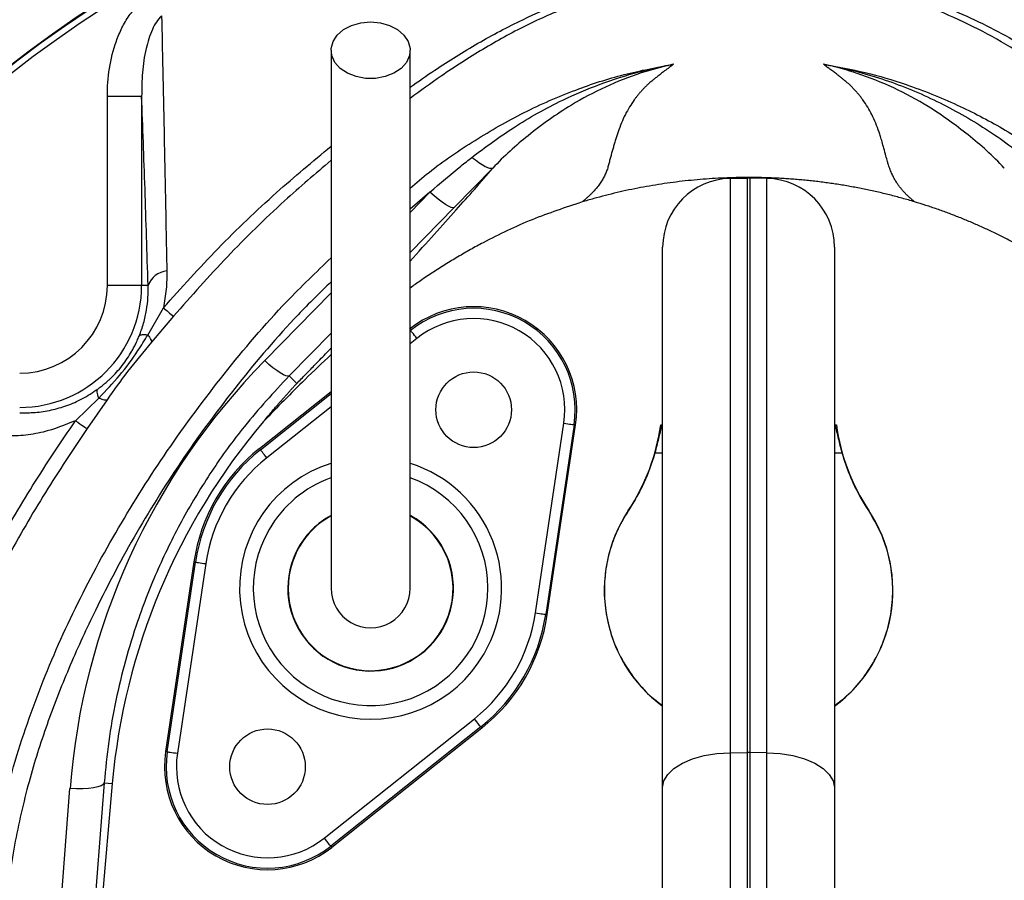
# Model space of a CAD drawing. Header units: millimetres. Extents: x 3040 to 6800, y 3022 to 6782.
# Tile 5 of 9: x 4389 to 5106, y 5000 to 5626. Entities that reach past the tile are written whole.
import ezdxf

# ---------------------------------------------------------------- set-up
doc = ezdxf.new("R2010")
doc.units = ezdxf.units.MM
doc.header["$LTSCALE"] = 5

msp = doc.modelspace()

# ---------------------------------------------------------------- linework, layer by layer
at = {"color": 7, "linetype": 'Continuous', "lineweight": 25}
for p, q in [((4478.1, 5570.25), (4453.13, 5570.25)), ((4453.13, 5432.8), (4453.13, 5570.25)), ((4478.1, 5570.25), (4478.1, 5432.8)), ((4733.59, 5518.17), (4705.58, 5489.58)), ((4906.31, 5510.74), (4918.81, 5510.96)), ((4906.31, 5510.74), (4906.31, 5092.8)), ((4918.81, 5092.91), (4918.81, 5510.96)), ((4920.56, 5510.96), (4920.56, 5092.91)), ((4933.06, 5510.74), (4920.56, 5510.96)), ((4933.06, 5092.8), (4933.06, 5510.74)), ((4857.19, 5067.39), (4857.19, 5460.75)), ((4982.19, 5460.75), (4982.19, 5067.39)), ((4478.1, 5432.8), (4453.13, 5432.8)), ((4482.75, 5432.8), (4478.1, 5432.8)), ((4482.56, 5396.77), (4493.88, 5416.6)), ((4501.21, 5410.47), (4485.17, 5391.64)), ((4585.34, 5366.97), (4590.89, 5361.45)), ((4563.78, 5314.23), (4615.94, 5355.7)), ((4429.89, 5334.41), (4447, 5350.93)), ((4452.9, 5349.7), (4438.36, 5328.68)), ((4764.68, 5194.56), (4785.28, 5332.59)), ((4792.7, 5331.48), (4772.09, 5193.46)), ((4773.26, 5193.28), (4793.86, 5331.31)), ((4792.7, 5331.48), (4793.86, 5331.31)), ((4564.51, 5313.3), (4563.78, 5314.23)), ((4516.11, 5231.67), (4495.51, 5093.64)), ((4496.67, 5093.47), (4517.28, 5231.49)), ((4524.69, 5230.39), (4504.09, 5092.36)), ((4517.28, 5231.49), (4516.11, 5231.67)), ((4772.09, 5193.46), (4773.26, 5193.28)), ((4610.96, 5030.66), (4720.19, 5117.51)), ((4724.86, 5111.65), (4615.63, 5024.79)), ((4725.59, 5110.72), (4616.36, 5023.87)), ((4724.86, 5111.65), (4725.59, 5110.72)), ((4496.67, 5093.47), (4495.51, 5093.64)), ((4906.31, 5092.8), (4918.81, 5092.91)), ((4906.31, 5092.8), (4906.31, 4646.36)), ((4918.81, 4646.21), (4918.81, 5092.91)), ((4920.56, 5092.91), (4920.56, 4646.21)), ((4933.06, 5092.8), (4920.56, 5092.91)), ((4933.06, 4646.36), (4933.06, 5092.8)), ((4401.83, 4757.6), (4425.96, 5066.61)), ((4450.85, 5070.9), (4426.72, 4761.9)), ((4456.76, 5070.38), (4427.95, 4741.1)), ((4450.85, 5070.9), (4456.76, 5070.38)), ((4857.19, 4680.5), (4857.19, 5067.39)), ((4982.19, 5067.39), (4982.19, 4680.5)), ((4615.63, 5024.79), (4616.36, 5023.87))]:
    msp.add_line(p, q, dxfattribs=at)
at = {"color": 8, "linetype": 'Continuous', "lineweight": 25}
for p, q in [((4687.85, 5500.72), (4673.44, 5488.26)), ((4673.44, 5486.02), (4687.85, 5500.72)), ((4705.58, 5489.58), (4673.44, 5456.81)), ((4567.62, 5378.11), (4615.94, 5427.39)), ((4615.94, 5398.17), (4585.34, 5366.97)), ((4678.41, 5394.29), (4673.44, 5390.33)), ((4564.51, 5313.3), (4615.94, 5354.19)), ((4615.94, 5344.61), (4569.18, 5307.43)), ((4851.52, 5310.97), (4857.19, 5310.97)), ((4982.19, 5310.97), (4987.85, 5310.97))]:
    msp.add_line(p, q, dxfattribs=at)
at = {"color": 7, "linetype": 'Continuous', "lineweight": 25, "flags": 128}
for points in [[(4644.69, 5624.66), (4651.83, 5624.01), (4658.54, 5622.11), (4664.37, 5619.06), (4668.96, 5615.08), (4672.03, 5610.39), (4673.38, 5605.31), (4672.93, 5600.15), (4670.7, 5595.23), (4666.84, 5590.86), (4661.58, 5587.31), (4655.27, 5584.82), (4648.29, 5583.53), (4641.08, 5583.53), (4634.1, 5584.82), (4627.79, 5587.31), (4622.53, 5590.86), (4618.67, 5595.23), (4616.44, 5600.15), (4615.99, 5605.31), (4617.34, 5610.39), (4620.41, 5615.08), (4625, 5619.06), (4630.83, 5622.11), (4637.54, 5624.01), (4644.69, 5624.66)], [(4705.58, 5489.58), (4704.66, 5489.37), (4703.27, 5489.67), (4701.44, 5490.47), (4699.22, 5491.75), (4696.67, 5493.47), (4693.88, 5495.58), (4690.91, 5498.02), (4687.85, 5500.72)], [(4678.41, 5394.29), (4677.51, 5395.42), (4676.64, 5396.51), (4675.84, 5397.52), (4675.14, 5398.4), (4674.56, 5399.13), (4674.12, 5399.68), (4673.85, 5400.03), (4673.74, 5400.16)], [(4585.34, 5366.97), (4584.42, 5366.76), (4583.03, 5367.06), (4581.2, 5367.86), (4578.98, 5369.14), (4576.43, 5370.86), (4573.64, 5372.97), (4570.67, 5375.41), (4567.62, 5378.11)], [(4429.89, 5334.41), (4431.58, 5333.26), (4433.12, 5332.21), (4434.49, 5331.28), (4435.68, 5330.47), (4436.67, 5329.8), (4437.45, 5329.28), (4438.01, 5328.9), (4438.36, 5328.68)], [(4785.28, 5332.59), (4786.71, 5332.37), (4788.09, 5332.17), (4789.36, 5331.98), (4790.48, 5331.81), (4791.4, 5331.67), (4792.09, 5331.57), (4792.53, 5331.5), (4792.7, 5331.48)], [(4569.18, 5307.43), (4568.28, 5308.57), (4567.41, 5309.66), (4566.61, 5310.66), (4565.91, 5311.55), (4565.33, 5312.28), (4564.89, 5312.83), (4564.61, 5313.17), (4564.51, 5313.3)], [(4517.28, 5231.49), (4517.44, 5231.47), (4517.88, 5231.4), (4518.57, 5231.3), (4519.49, 5231.16), (4520.61, 5230.99), (4521.89, 5230.8), (4523.26, 5230.6), (4524.69, 5230.39)], [(4764.68, 5194.56), (4766.11, 5194.35), (4767.49, 5194.14), (4768.76, 5193.95), (4769.88, 5193.79), (4770.8, 5193.65), (4771.49, 5193.55), (4771.93, 5193.48), (4772.09, 5193.46)], [(4724.86, 5111.65), (4724.76, 5111.78), (4724.48, 5112.12), (4724.04, 5112.67), (4723.46, 5113.4), (4722.76, 5114.29), (4721.96, 5115.29), (4721.09, 5116.38), (4720.19, 5117.51)], [(4496.67, 5093.47), (4496.84, 5093.44), (4497.28, 5093.38), (4497.97, 5093.28), (4498.89, 5093.14), (4500.01, 5092.97), (4501.28, 5092.78), (4502.66, 5092.58), (4504.09, 5092.36)], [(4857.19, 5067.39), (4858.12, 5072.3), (4860.91, 5077.01), (4865.43, 5081.37), (4871.52, 5085.2), (4878.95, 5088.36), (4887.45, 5090.74), (4896.68, 5092.24), (4906.31, 5092.8)], [(4933.06, 5092.8), (4942.69, 5092.24), (4951.92, 5090.74), (4960.42, 5088.36), (4967.85, 5085.2), (4973.94, 5081.37), (4978.46, 5077.01), (4981.25, 5072.3), (4982.19, 5067.39)], [(4450.85, 5070.9), (4450.14, 5069.74), (4448.57, 5068.7), (4446.19, 5067.82), (4443.09, 5067.13), (4439.37, 5066.65), (4435.18, 5066.39), (4430.65, 5066.38), (4425.96, 5066.61)], [(4615.63, 5024.79), (4615.53, 5024.92), (4615.25, 5025.27), (4614.81, 5025.82), (4614.23, 5026.55), (4613.53, 5027.43), (4612.73, 5028.44), (4611.86, 5029.53), (4610.96, 5030.66)]]:
    msp.add_lwpolyline(points, dxfattribs=at)
at = {"color": 7, "linetype": 'Continuous', "lineweight": 25}
for centre, radius in [((4919.69, 4902.47), 1880), ((4919.69, 4902.47), 1500), ((4919.69, 4902.47), 1464.89), ((4919.69, 4902.47), 1458.15), ((4919.69, 4902.47), 1434.75), ((4919.69, 4902.47), 1425), ((4919.69, 4902.47), 1392.32), ((4919.69, 4902.47), 1363.45), ((4919.69, 4902.47), 1137.5), ((4919.69, 4902.47), 875), ((4919.69, 4902.47), 870), ((4719.69, 5342.38), 27.5), ((4569.69, 5082.57), 27.5)]:
    msp.add_circle(centre, radius, dxfattribs=at)
for centre, radius, start, end in [((4919.69, 4902.47), 1125, 287.92973, 252.07027), ((4919.69, 4902.47), 1025, 328.41497, 80.16964), ((4919.69, 4902.47), 1025, 110.59874, 245.09435), ((4919.69, 4902.47), 1020, 115.78925, 139.16801), ((4919.69, 4902.47), 874.35, 92.56007, 87.43993), ((4907.19, 5460.75), 50, 91, 180), ((4919.69, 5460.97), 50, 89, 91), ((4932.19, 5460.75), 50, 0, 89), ((4498.02, 5427.22), 16.26, 95.73856, 159.92402), ((4389.35, 5432.8), 88.74, 270, 0), ((4389.35, 5432.8), 63.78, 270, 0), ((4741.95, 5705.9), 381.09, 229.38701, 230.82399), ((4719.69, 5342.38), 75, 351.51019, 128.48981), ((4719.69, 5342.38), 73.82, 351.51019, 128.48981), ((4719.69, 5342.38), 66.32, 351.51019, 128.48981), ((4924.97, 5029.42), 470, 139.643, 175), ((4707.19, 5351.93), 150, 326.44269, 352.1475), ((4860.25, 5357.87), 26.8, 260.3951, 262.36462), ((4979.12, 5357.87), 26.8, 277.63538, 279.6049), ((5132.19, 5351.93), 150, 187.8525, 213.55731), ((4644.69, 5212.47), 130, 128.48981, 171.51019), ((4644.69, 5212.47), 128.82, 128.48981, 171.51019), ((4644.69, 5212.47), 121.32, 128.48981, 171.51019), ((4919.69, 5210.97), 105, 146.44269, 233.47039), ((4832.29, 5269.07), 0.115, 209.27891, 238.7834), ((4919.69, 5210.97), 105, 306.52961, 33.55731), ((5007.08, 5269.07), 0.115, 301.2166, 330.72109), ((4644.69, 5212.47), 60.28, 150, 61.0675), ((4644.69, 5212.47), 60.27, 150, 61.06137), ((4644.69, 5212.47), 60, 180, 61.01296), ((4644.69, 5212.47), 60, 119.02227, 180), ((4644.69, 5212.47), 60.28, 118.94814, 150), ((4644.69, 5212.47), 60.27, 118.95431, 150), ((4644.69, 5212.47), 28.75, 180, 0.08699), ((4644.69, 5212.47), 121.32, 308.48981, 351.51019), ((4644.69, 5212.47), 128.82, 308.48981, 351.51019), ((4644.69, 5212.47), 130, 308.48981, 351.51019), ((4569.69, 5082.57), 75, 171.51019, 308.48981), ((4569.69, 5082.57), 73.82, 171.51019, 308.48981), ((4569.69, 5082.57), 66.32, 171.51019, 308.48981), ((4919.69, 4994.64), 98.27, 89.49123, 90.50877)]:
    msp.add_arc(centre, radius, start, end, dxfattribs=at)
at = {"color": 8, "linetype": 'Continuous', "lineweight": 25}
for radius, start, end in [(95.36, 107.67589, 330), (95.36, 330, 72.29755), (85.37, 150, 70.27941), (85.37, 109.89311, 150)]:
    msp.add_arc((4644.69, 5212.47), radius, start, end, dxfattribs=at)
at = {"color": 7, "linetype": 'Continuous', "lineweight": 25}
msp.add_ellipse((4924.97, 5027.63), major_axis=(0, 500.55), ratio=0.999956, start_param=0.795131, end_param=1.492855, dxfattribs=at)
at = {"color": 8, "linetype": 'Continuous', "lineweight": 25}
for points, knots in [([(4673.44, 5577.14), (4679.41, 5581.32), (4695.46, 5592.57), (4722.56, 5609.43), (4753.97, 5626.1), (4785.5, 5639.68), (4806.48, 5646.27), (4817.01, 5649.57)], [0, 0, 0, 0, 0.135448, 0.363878, 0.591887, 0.795283, 1, 1, 1, 1]), ([(4821.97, 5646.77), (4811.05, 5643.31), (4789.1, 5636.38), (4757.11, 5622.14), (4726.02, 5605.01), (4698.14, 5586.94), (4680.94, 5574.46), (4673.44, 5569.02)], [0, 0, 0, 0, 0.203793, 0.409242, 0.621921, 0.835006, 1, 1, 1, 1]), ([(4673.44, 5503.66), (4677.97, 5507.54), (4692.82, 5520.23), (4720.45, 5538.9), (4756.01, 5559.28), (4792.39, 5575.18), (4828.87, 5587.05), (4853.09, 5591.58), (4865.2, 5593.85)], [0, 0, 0, 0, 0.084135, 0.275211, 0.466667, 0.657541, 0.828781, 1, 1, 1, 1]), ([(4974.35, 5593.82), (4984.46, 5591.98), (5004.77, 5588.28), (5037.4, 5578.56), (5070.96, 5565.16), (5104.85, 5547.5), (5137.37, 5526.67), (5169.17, 5502.44), (5200.31, 5475.42), (5235.49, 5442.01), (5273.97, 5401.62), (5314.99, 5351.89), (5353.05, 5298.23), (5387.84, 5240.25), (5418.59, 5179.64), (5442.37, 5122.14), (5459.07, 5068.74), (5469.96, 5019.73), (5476.63, 4969.54), (5478.82, 4918.95), (5476.45, 4868.82), (5469.71, 4819.01), (5458.47, 4769.45), (5443.75, 4723.82), (5426.56, 4682.28), (5407.7, 4644.73), (5385.66, 4608), (5360.71, 4572.63), (5331.61, 4538.25), (5310.76, 4515.65), (5298.5, 4505.18), (5298.44, 4505.13)], [0, 0, 0, 0, 0.022148, 0.044472, 0.073363, 0.10017, 0.127202, 0.157194, 0.187229, 0.217255, 0.263349, 0.309443, 0.358779, 0.408117, 0.458578, 0.50902, 0.545827, 0.582632, 0.620478, 0.658324, 0.695181, 0.732039, 0.770009, 0.807978, 0.838306, 0.869568, 0.900829, 0.932805, 0.964781, 0.999807, 1, 1, 1, 1]), ([(4493.88, 5416.6), (4506.98, 5431.13), (4533.24, 5460.24), (4574.13, 5499.42), (4602.58, 5523.09), (4615.94, 5534.21)], [0, 0, 0, 0, 0.345811, 0.692913, 1, 1, 1, 1]), ([(4615.94, 5523.92), (4604.54, 5514.18), (4578.41, 5491.84), (4539.92, 5454.1), (4514.13, 5425.03), (4501.21, 5410.47)], [0, 0, 0, 0, 0.278348, 0.638545, 1, 1, 1, 1]), ([(4673.44, 5450.52), (4679.38, 5457.09), (4691.05, 5469.99), (4706.65, 5487.41), (4721.24, 5503.86), (4729.27, 5513.17), (4733.59, 5518.17)], [0, 0, 0, 0, 0.261394, 0.513158, 0.738186, 1, 1, 1, 1]), ([(4540.94, 4505.73), (4534.31, 4511.85), (4512.78, 4531.73), (4480.71, 4569.57), (4445.98, 4619.16), (4418.96, 4668.47), (4398.49, 4716.09), (4383.37, 4761.24), (4372, 4807.41), (4364.36, 4855.01), (4360.87, 4903.82), (4361.69, 4953.53), (4366.76, 5003.02), (4374.45, 5043.44), (4386.03, 5088.41), (4402.52, 5137.73), (4429.09, 5198.33), (4460.57, 5256.7), (4496.66, 5313.65), (4537.48, 5368.72), (4577.29, 5415.79), (4605.03, 5442.47), (4615.94, 5452.95)], [0, 0, 0, 0, 0.025011, 0.081244, 0.137644, 0.193891, 0.238386, 0.283026, 0.327668, 0.372165, 0.418757, 0.465515, 0.51228, 0.55888, 0.581327, 0.643002, 0.704894, 0.766866, 0.82865, 0.89325, 0.958051, 1, 1, 1, 1]), ([(4615.94, 5435.54), (4607.85, 5427.62), (4583.83, 5404.1), (4547.8, 5361.44), (4508.47, 5308.54), (4473.87, 5253.39), (4446.94, 5202.62), (4425.82, 5156.67), (4409.69, 5116.05), (4398.43, 5080.91), (4388.97, 5043.88), (4381.51, 5004.96), (4376.49, 4957.03), (4375.68, 4908.4), (4379.39, 4858.5), (4387.5, 4807.93), (4397.04, 4774.42), (4401.83, 4757.6)], [0, 0, 0, 0, 0.0448379, 0.133262, 0.2216848, 0.3074132, 0.3931453, 0.4516286, 0.5101405, 0.5685741, 0.5998773, 0.6639674, 0.7280548, 0.7939915, 0.8599283, 0.9296765, 1, 1, 1, 1]), ([(4590.89, 5361.45), (4592, 5362.58), (4594.27, 5364.88), (4597.67, 5368.35), (4601.14, 5371.91), (4606.29, 5377.22), (4611.16, 5382.26), (4614.92, 5386.19), (4615.84, 5387.17), (4615.94, 5387.27)], [0, 0, 0, 0, 0.124628, 0.253713, 0.387861, 0.52761, 0.864011, 0.986355, 1, 1, 1, 1])]:
    msp.add_open_spline(points, degree=3, knots=knots, dxfattribs=at)
at = {"color": 7, "linetype": 'Continuous', "lineweight": 25}
for points, knots in [([(5338.16, 5410.47), (5322.86, 5427.64), (5292.25, 5461.96), (5241.62, 5509.57), (5187.62, 5553.95), (5141.13, 5587.29), (5103.8, 5610.58), (5076.23, 5624.91), (5047.48, 5637.34), (5027.42, 5643.62), (5017.4, 5646.77)], [0, 0, 0, 0, 0.171013, 0.342029, 0.516456, 0.690886, 0.767298, 0.843692, 0.921851, 1, 1, 1, 1]), ([(5022.36, 5649.57), (5038.65, 5644.9), (5054.46, 5639.21), (5085.27, 5626.01), (5100.25, 5618.5), (5118.49, 5608.02), (5122.11, 5605.87), (5129.3, 5601.46), (5132.87, 5599.19), (5143.55, 5592.37), (5150.6, 5587.73), (5171.52, 5573.57), (5185.19, 5563.8), (5225.33, 5533.5), (5250.96, 5511.98), (5299.95, 5466.29), (5323.3, 5442.13), (5345.49, 5416.6)], [0, 0, 0, 0, 0.125, 0.125, 0.25, 0.25, 0.28125, 0.28125, 0.3125, 0.3125, 0.375, 0.375, 0.5, 0.5, 0.75, 0.75, 1, 1, 1, 1]), ([(4453.13, 5570.25), (4453.13, 5577.19), (4453.64, 5584.04), (4455.75, 5597.54), (4457.36, 5604.2), (4460.29, 5612.36), (4460.92, 5613.99), (4462.28, 5617.19), (4463.01, 5618.76), (4465.34, 5623.41), (4467.08, 5626.4), (4470.08, 5630.67), (4471.14, 5632.07), (4473.37, 5634.73), (4474.53, 5636), (4478.22, 5639.61), (4480.91, 5641.77), (4483.93, 5643.58)], [0, 0, 0, 0, 0.25, 0.25, 0.5, 0.5, 0.5625, 0.5625, 0.625, 0.625, 0.75, 0.75, 0.8125, 0.8125, 0.875, 0.875, 1, 1, 1, 1]), ([(4492.6, 5629.1), (4491.28, 5627.63), (4488.59, 5624.61), (4484.5, 5616.63), (4480.73, 5604.39), (4478.3, 5587.89), (4478.16, 5576.15), (4478.1, 5570.25)], [0, 0, 0, 0, 0.094029, 0.192074, 0.429679, 0.712757, 1, 1, 1, 1]), ([(4492.6, 5629.1), (4492.65, 5626.86), (4493.12, 5605.9), (4493.99, 5565.24), (4495.21, 5505.67), (4496, 5464.16), (4496.4, 5443.4)], [0, 0, 0, 0, 0.038314, 0.358677, 0.679293, 1, 1, 1, 1]), ([(4615.94, 5604.02), (4615.94, 5590.91), (4615.94, 5566.42), (4615.94, 5532.47), (4615.94, 5503.95), (4615.94, 5480.69), (4615.94, 5461.26), (4615.94, 5443.86), (4615.94, 5416.68), (4615.94, 5380.3), (4615.94, 5347.79), (4615.94, 5327.26), (4615.94, 5316.97), (4615.94, 5307.65), (4615.94, 5299.3), (4615.94, 5291.87), (4615.94, 5284.9), (4615.94, 5277.6), (4615.94, 5268.9), (4615.94, 5258.97), (4615.94, 5248.61), (4615.94, 5238.85), (4615.94, 5230.25), (4615.94, 5223.09), (4615.94, 5217.3), (4615.94, 5214.13), (4615.94, 5212.47)], [0, 0, 0, 0, 0.062475, 0.116763, 0.162869, 0.200798, 0.230969, 0.259524, 0.288504, 0.370176, 0.452627, 0.476037, 0.49843, 0.519487, 0.539198, 0.557563, 0.574582, 0.593456, 0.617571, 0.651546, 0.69241, 0.74023, 0.795001, 0.856556, 0.924862, 1, 1, 1, 1]), ([(4673.44, 5212.47), (4673.44, 5213.85), (4673.44, 5216.47), (4673.44, 5220.94), (4673.44, 5226.12), (4673.44, 5232.05), (4673.44, 5238.58), (4673.44, 5245.44), (4673.44, 5252.24), (4673.44, 5259.53), (4673.44, 5267.96), (4673.44, 5278.69), (4673.44, 5291.5), (4673.44, 5306.47), (4673.44, 5325.46), (4673.44, 5348.5), (4673.44, 5375.24), (4673.44, 5402.2), (4673.44, 5425.79), (4673.44, 5447.47), (4673.44, 5469.12), (4673.44, 5495.69), (4673.44, 5527.28), (4673.44, 5563.95), (4673.44, 5590.13), (4673.44, 5604.02)], [0, 0, 0, 0, 0.0621332, 0.1188519, 0.17019, 0.2161872, 0.2567756, 0.2918812, 0.3215013, 0.3456587, 0.3758528, 0.40732, 0.441502, 0.4783252, 0.5159215, 0.5685047, 0.6205207, 0.6694512, 0.7151851, 0.7439612, 0.7802205, 0.8239476, 0.875147, 0.9338291, 1, 1, 1, 1]), ([(4718.27, 5526.05), (4728.23, 5533.47), (4749.17, 5549.09), (4780.74, 5566.58), (4811.59, 5579.77), (4837.75, 5588.09), (4855.37, 5592.06), (4863.55, 5593.56), (4864.37, 5593.7), (4864.75, 5593.77), (4864.93, 5593.8), (4864.99, 5593.81), (4865.01, 5593.82), (4865.02, 5593.82), (4865.02, 5593.82), (4865.02, 5593.82)], [0, 0, 0, 0, 0.228696, 0.481129, 0.662, 0.844462, 0.983698, 0.992359, 0.996686, 0.998844, 0.999495, 0.999902, 0.999958, 0.999993, 1, 1, 1, 1]), ([(4865.03, 5593.82), (4865.03, 5593.82), (4865.03, 5593.82), (4865.03, 5593.82), (4865.02, 5593.82), (4864.97, 5593.8), (4864.8, 5593.77), (4864.42, 5593.68), (4863.64, 5593.51), (4855.93, 5591.78), (4839.46, 5587.24), (4815.31, 5577.7), (4787.41, 5562.99), (4759.75, 5542.93), (4741.8, 5527.14), (4733.59, 5518.17), (4733.59, 5518.17)], [0, 0, 0, 0, 0.000021, 0.000055, 0.000108, 0.000177, 0.001292, 0.003498, 0.007904, 0.016714, 0.158002, 0.340592, 0.523205, 0.773902, 0.999998, 1, 1, 1, 1]), ([(4861.96, 5591.45), (4860.85, 5590.62), (4858.76, 5589.06), (4855.81, 5586.81), (4853.26, 5584.83), (4851.12, 5583.13), (4849.38, 5581.72), (4848.05, 5580.61), (4847.03, 5579.72), (4846.19, 5578.93), (4845.37, 5578.13), (4844.55, 5577.33), (4843.76, 5576.52), (4842.97, 5575.7), (4842.2, 5574.87), (4841.44, 5574.03), (4840.7, 5573.19), (4839.97, 5572.33), (4839.25, 5571.47), (4838.55, 5570.6), (4837.86, 5569.72), (4837.19, 5568.84), (4835.49, 5566.54), (4832.94, 5562.67), (4829.87, 5557.08), (4827.09, 5551), (4825.18, 5545.81), (4823.82, 5541.66), (4822.88, 5538.72), (4821.97, 5535.76), (4821.09, 5532.78), (4820.23, 5529.78), (4819.41, 5526.75), (4818.6, 5523.7), (4817.97, 5521.16), (4817.44, 5519.12), (4816.96, 5517.59), (4816.42, 5516.09), (4815.81, 5514.59), (4815.14, 5513.11), (4814.39, 5511.64), (4813.58, 5510.18), (4812.7, 5508.73), (4811.76, 5507.3), (4810.74, 5505.88), (4809.66, 5504.47), (4808.51, 5503.07), (4807.29, 5501.69), (4806, 5500.32), (4804.65, 5498.96), (4803.23, 5497.61), (4801.74, 5496.27), (4800.19, 5494.94), (4799.08, 5494.05), (4798.53, 5493.61)], [0, 0, 0, 0, 0.028981, 0.05462, 0.076899, 0.095804, 0.111324, 0.123447, 0.132169, 0.140832, 0.149578, 0.158407, 0.16732, 0.176318, 0.1854, 0.194567, 0.20382, 0.213157, 0.222581, 0.232091, 0.241687, 0.25137, 0.26114, 0.31708, 0.377982, 0.443881, 0.514805, 0.545901, 0.57699, 0.608072, 0.639147, 0.670215, 0.701275, 0.732327, 0.763372, 0.778693, 0.793665, 0.808292, 0.822579, 0.836529, 0.850148, 0.863441, 0.876413, 0.88907, 0.901419, 0.913467, 0.92522, 0.936688, 0.947878, 0.958799, 0.969461, 0.979875, 0.990051, 1, 1, 1, 1]), ([(5105.78, 5518.17), (5105.78, 5518.17), (5097.37, 5527.35), (5079.91, 5542.64), (5052.77, 5562.42), (5025.54, 5577.04), (5000.85, 5586.94), (4983.93, 5591.67), (4975.87, 5593.48), (4975.04, 5593.66), (4974.63, 5593.75), (4974.44, 5593.8), (4974.36, 5593.82), (4974.35, 5593.82), (4974.35, 5593.82), (4974.34, 5593.82), (4974.34, 5593.82)], [0, 0, 0, 0, 0.000002, 0.231557, 0.462978, 0.648909, 0.834815, 0.981819, 0.99129, 0.996027, 0.998397, 0.999589, 0.999894, 0.99996, 0.999994, 1, 1, 1, 1]), ([(4974.35, 5593.82), (4974.37, 5593.82), (4974.4, 5593.81), (4974.46, 5593.8), (4974.48, 5593.8), (4974.56, 5593.78), (4974.62, 5593.77), (4974.77, 5593.75), (4974.88, 5593.73), (4975.2, 5593.67), (4975.41, 5593.63), (4976.04, 5593.52), (4976.46, 5593.44), (4977.72, 5593.21), (4978.57, 5593.05), (4981.09, 5592.56), (4982.77, 5592.22), (4987.79, 5591.16), (4991.13, 5590.39), (5001.1, 5587.92), (5007.69, 5586.05), (5027.16, 5579.81), (5039.82, 5574.82), (5058.32, 5566.13), (5064.4, 5563.04), (5076.31, 5556.52), (5082.15, 5553.09), (5099.37, 5542.31), (5110.42, 5534.47), (5121.1, 5526.05)], [0, 0, 0, 0, 0.000488, 0.000488, 0.000977, 0.000977, 0.001953, 0.001953, 0.003906, 0.003906, 0.007813, 0.007813, 0.015625, 0.015625, 0.03125, 0.03125, 0.0625, 0.0625, 0.125, 0.125, 0.25, 0.25, 0.5, 0.5, 0.625, 0.625, 0.75, 0.75, 1, 1, 1, 1]), ([(5040.54, 5493.7), (5040.19, 5493.99), (5039.47, 5494.57), (5038.45, 5495.43), (5037.46, 5496.29), (5036.5, 5497.16), (5035.57, 5498.04), (5034.67, 5498.91), (5033.8, 5499.8), (5032.95, 5500.68), (5032.14, 5501.57), (5031.36, 5502.46), (5030.61, 5503.36), (5029.89, 5504.26), (5029.2, 5505.17), (5028.54, 5506.07), (5027.92, 5506.99), (5026.89, 5508.57), (5025.55, 5510.88), (5024.04, 5513.95), (5022.67, 5517.23), (5021.59, 5520.29), (5020.62, 5523.61), (5019.5, 5527.65), (5018.21, 5532.41), (5016.91, 5537.11), (5015.74, 5541.05), (5013.62, 5547.7), (5010.01, 5556.61), (5005.02, 5565.06), (5001.3, 5570), (4999.67, 5572.03), (4997.95, 5574.02), (4996.17, 5575.96), (4994.3, 5577.86), (4992.78, 5579.32), (4991.48, 5580.47), (4990.39, 5581.39), (4988.98, 5582.54), (4987.26, 5583.92), (4985.23, 5585.52), (4982.89, 5587.33), (4980.25, 5589.33), (4978.39, 5590.72), (4977.41, 5591.45)], [0, 0, 0, 0, 0.006505, 0.013097, 0.01978, 0.026557, 0.033431, 0.040405, 0.047482, 0.054664, 0.061955, 0.069357, 0.076872, 0.084502, 0.092251, 0.100119, 0.108109, 0.116224, 0.142061, 0.170607, 0.201889, 0.23593, 0.260358, 0.301454, 0.35921, 0.407807, 0.449606, 0.484611, 0.621537, 0.738683, 0.761365, 0.783575, 0.805315, 0.826589, 0.847401, 0.867756, 0.87521, 0.885269, 0.89793, 0.913186, 0.931031, 0.951456, 0.974449, 1, 1, 1, 1]), ([(4482.75, 5432.8), (4482.06, 5456.66), (4481.32, 5480.05), (4479.76, 5525.88), (4478.95, 5548.31), (4478.1, 5570.25)], [0, 0, 0, 0, 0.5, 0.5, 1, 1, 1, 1]), ([(4687.85, 5500.72), (4695.32, 5507.15), (4705.32, 5515.76), (4715.65, 5523.97), (4718.27, 5526.05)], [0, 0, 0, 0, 0.746433, 1, 1, 1, 1]), ([(4733.59, 5518.17), (4733.13, 5517.84), (4732.42, 5517.76), (4730.53, 5518.14), (4729.36, 5518.59), (4726.65, 5519.99), (4725.12, 5520.93), (4721.82, 5523.21), (4720.06, 5524.56), (4718.27, 5526.05)], [0, 0, 0, 0, 0.25, 0.25, 0.5, 0.5, 0.75, 0.75, 1, 1, 1, 1]), ([(5040.54, 5493.7), (5039.02, 5494.15), (5035.99, 5495.05), (5031.42, 5496.33), (5026.85, 5497.56), (5022.27, 5498.74), (5017.68, 5499.87), (5013.08, 5500.94), (5008.48, 5501.96), (5003.87, 5502.93), (4999.25, 5503.85), (4994.62, 5504.71), (4989.99, 5505.53), (4985.35, 5506.29), (4980.7, 5506.99), (4976.04, 5507.65), (4971.38, 5508.25), (4966.7, 5508.8), (4962.02, 5509.3), (4957.34, 5509.74), (4952.64, 5510.13), (4947.94, 5510.47), (4943.23, 5510.76), (4938.51, 5511), (4933.78, 5511.18), (4929.05, 5511.31), (4924.3, 5511.39), (4918.2, 5511.42), (4910.75, 5511.34), (4901.96, 5511.07), (4893.19, 5510.61), (4884.45, 5509.97), (4875.74, 5509.16), (4867.06, 5508.16), (4858.4, 5506.98), (4849.76, 5505.61), (4841.16, 5504.07), (4832.57, 5502.35), (4824.02, 5500.44), (4815.49, 5498.35), (4806.99, 5496.09), (4801.35, 5494.44), (4798.53, 5493.61)], [0, 0, 0, 0, 0.019347, 0.038666, 0.057957, 0.077225, 0.096471, 0.115697, 0.134906, 0.154101, 0.173284, 0.192457, 0.211623, 0.230784, 0.249942, 0.269101, 0.288262, 0.307428, 0.326601, 0.345784, 0.364979, 0.384189, 0.403415, 0.422661, 0.441929, 0.461222, 0.48054, 0.499888, 0.535804, 0.571628, 0.607375, 0.643061, 0.678702, 0.714313, 0.74991, 0.785509, 0.821124, 0.856772, 0.892468, 0.928228, 0.964067, 1, 1, 1, 1]), ([(4798.53, 5493.61), (4786.33, 5489.55), (4761.67, 5481.34), (4735.03, 5468.57), (4717.32, 5458.95), (4708.14, 5453.67), (4699.01, 5448.13), (4689.92, 5442.32), (4681.38, 5436.61), (4675.93, 5432.74), (4673.44, 5430.97)], [0, 0, 0, 0, 0.274287, 0.554521, 0.629241, 0.704586, 0.780597, 0.857314, 0.934779, 1, 1, 1, 1]), ([(5272.52, 5333.81), (5270.33, 5336.09), (5266, 5340.6), (5259.53, 5347.24), (5253.18, 5353.69), (5246.95, 5359.94), (5240.83, 5365.99), (5234.83, 5371.84), (5228.95, 5377.49), (5223.18, 5382.95), (5217.53, 5388.21), (5212, 5393.27), (5206.58, 5398.14), (5201.28, 5402.8), (5196.09, 5407.27), (5191.03, 5411.54), (5186.08, 5415.62), (5181.24, 5419.49), (5176.52, 5423.17), (5171.92, 5426.65), (5166.34, 5430.73), (5159.73, 5435.39), (5152.01, 5440.61), (5144.26, 5445.65), (5136.48, 5450.49), (5128.67, 5455.15), (5120.82, 5459.61), (5112.94, 5463.88), (5105.03, 5467.96), (5097.08, 5471.85), (5089.11, 5475.55), (5081.1, 5479.06), (5073.05, 5482.37), (5064.98, 5485.5), (5056.87, 5488.43), (5048.73, 5491.18), (5043.27, 5492.86), (5040.54, 5493.7)], [0, 0, 0, 0, 0.033278, 0.065774, 0.09749, 0.128425, 0.158582, 0.187962, 0.216567, 0.244398, 0.271457, 0.297745, 0.323266, 0.348021, 0.372013, 0.395244, 0.417718, 0.439439, 0.460409, 0.480633, 0.500116, 0.533064, 0.565727, 0.598114, 0.630239, 0.662114, 0.69375, 0.725162, 0.756362, 0.787364, 0.818181, 0.848827, 0.879316, 0.909664, 0.939884, 0.969991, 1, 1, 1, 1]), ([(4496.4, 5443.4), (4496.36, 5439.04), (4496.3, 5430.26), (4494.69, 5421.18), (4493.88, 5416.6)], [0, 0, 0, 0, 0.496271, 1, 1, 1, 1]), ([(4476.25, 5395.95), (4477.52, 5399.07), (4478.6, 5402.23), (4480.39, 5408.6), (4481.08, 5411.76), (4482.63, 5421.03), (4482.97, 5427), (4482.75, 5432.8)], [0, 0, 0, 0, 0.25, 0.25, 0.5, 0.5, 1, 1, 1, 1]), ([(4446.18, 5357.46), (4446.76, 5357.89), (4447.81, 5358.66), (4449.17, 5359.74), (4450.18, 5360.55), (4451.57, 5361.7), (4453.31, 5363.21), (4456.3, 5365.97), (4459.86, 5369.61), (4463.93, 5374.43), (4467.66, 5379.57), (4470.36, 5383.94), (4472.36, 5387.55), (4473.66, 5390.13), (4475, 5392.96), (4475.78, 5394.84), (4476.25, 5395.95)], [0, 0, 0, 0, 0.044658, 0.080322, 0.106986, 0.124642, 0.191227, 0.24873, 0.37291, 0.49831, 0.623062, 0.748567, 0.807272, 0.874189, 0.92559, 1, 1, 1, 1]), ([(4447, 5350.93), (4452.1, 5356.31), (4462.35, 5367.15), (4473.98, 5382.76), (4480.23, 5392.96), (4482.56, 5396.77)], [0, 0, 0, 0, 0.382463, 0.769522, 1, 1, 1, 1]), ([(4482.56, 5396.77), (4480.87, 5396.98), (4479.46, 5397.02), (4477.32, 5396.74), (4476.6, 5396.43), (4476.25, 5395.95)], [0, 0, 0, 0, 0.5, 0.5, 1, 1, 1, 1]), ([(4482.56, 5396.77), (4483.48, 5395.57), (4484.18, 5394.52), (4485.06, 5392.78), (4485.25, 5392.1), (4485.17, 5391.64)], [0, 0, 0, 0, 0.5, 0.5, 1, 1, 1, 1]), ([(4485.17, 5391.64), (4479.33, 5384.56), (4473.48, 5377.48), (4462.7, 5363.41), (4457.79, 5356.55), (4452.9, 5349.7)], [0, 0, 0, 0, 0.520426, 0.521624, 1, 1, 1, 1]), ([(4615.94, 5382.49), (4609.58, 5376.52), (4592.78, 5360.72), (4576.77, 5344.1), (4566.82, 5333.77)], [0, 0, 0, 0, 0.378021, 1, 1, 1, 1]), ([(4585.34, 5366.97), (4574.24, 5354.96), (4553.98, 5333.03), (4528.73, 5298), (4507.64, 5263.34), (4489.54, 5226.72), (4475.89, 5191.89), (4466, 5159.78), (4459.02, 5130.63), (4453.74, 5100.98), (4451.81, 5080.93), (4450.85, 5070.9)], [0, 0, 0, 0, 0.146303, 0.266974, 0.387647, 0.511793, 0.635941, 0.726275, 0.81661, 0.908305, 1, 1, 1, 1]), ([(4566.82, 5333.77), (4567.87, 5335.06), (4569.82, 5337.46), (4572.56, 5340.74), (4574.85, 5343.44), (4576.68, 5345.58), (4578.05, 5347.16), (4579.41, 5348.71), (4580.88, 5350.39), (4582.64, 5352.37), (4584.36, 5354.29), (4586.04, 5356.16), (4587.69, 5357.98), (4589.31, 5359.75), (4590.36, 5360.89), (4590.89, 5361.45)], [0, 0, 0, 0, 0.130608, 0.242339, 0.335183, 0.409136, 0.464192, 0.500351, 0.573381, 0.645815, 0.717679, 0.789002, 0.85981, 0.930133, 1, 1, 1, 1]), ([(4389.35, 5340.18), (4393.11, 5340.16), (4400.66, 5340.13), (4412.19, 5341.92), (4423.73, 5345.24), (4435.18, 5350.13), (4442.5, 5355.01), (4446.18, 5357.46)], [0, 0, 0, 0, 0.202354, 0.407379, 0.601633, 0.799769, 1, 1, 1, 1]), ([(4447, 5350.93), (4446.35, 5352.57), (4445.95, 5353.98), (4445.67, 5356.19), (4445.79, 5357), (4446.18, 5357.46)], [0, 0, 0, 0, 0.5, 0.5, 1, 1, 1, 1]), ([(4447, 5350.93), (4448.46, 5350.32), (4449.71, 5349.91), (4451.7, 5349.49), (4452.45, 5349.49), (4452.9, 5349.7)], [0, 0, 0, 0, 0.5, 0.5, 1, 1, 1, 1]), ([(4431.18, 4483.48), (4417.77, 4500.84), (4390.91, 4535.62), (4357.38, 4592.46), (4330.72, 4648.73), (4310.71, 4703.82), (4296.22, 4756.9), (4286.15, 4810.98), (4280.62, 4865.66), (4279.89, 4920.6), (4283.83, 4975.48), (4292.32, 5029.83), (4305.4, 5083.65), (4323.09, 5136.57), (4344.87, 5188.51), (4370.23, 5238.9), (4398.44, 5287.72), (4419.42, 5318.87), (4429.89, 5334.41)], [0, 0, 0, 0, 0.071629, 0.143435, 0.215065, 0.274774, 0.334691, 0.394602, 0.454303, 0.513994, 0.573901, 0.633816, 0.693518, 0.754624, 0.815919, 0.87735, 0.93878, 1, 1, 1, 1]), ([(4429.89, 5334.41), (4422.13, 5331.29), (4409.56, 5326.23), (4391.8, 5323.36), (4382.15, 5323.26), (4377.28, 5323.21)], [0, 0, 0, 0, 0.4447522, 0.7202477, 1, 1, 1, 1]), ([(4856.69, 5331.3), (4855.73, 5328.12), (4854.98, 5324.79), (4853.77, 5319.67), (4853.35, 5317.93), (4852.47, 5314.45), (4852.01, 5312.71), (4851.52, 5310.97)], [0, 0, 0, 0, 0.5, 0.5, 0.75, 0.75, 1, 1, 1, 1]), ([(4987.85, 5310.97), (4986.87, 5314.45), (4986.02, 5317.91), (4984.8, 5323.03), (4984.41, 5324.73), (4983.59, 5328.07), (4983.16, 5329.71), (4982.68, 5331.3)], [0, 0, 0, 0, 0.5, 0.5, 0.75, 0.75, 1, 1, 1, 1]), ([(4438.36, 5328.68), (4428.08, 5313.27), (4407.47, 5282.41), (4379.7, 5234.11), (4354.7, 5184.3), (4333.2, 5132.97), (4315.75, 5080.76), (4302.86, 5027.75), (4294.52, 4974.28), (4290.64, 4920.32), (4291.36, 4866.27), (4296.8, 4812.49), (4306.71, 4759.28), (4320.95, 4707.06), (4340.63, 4652.85), (4366.85, 4597.47), (4399.82, 4541.52), (4426.23, 4507.28), (4439.42, 4490.18)], [0, 0, 0, 0, 0.061411, 0.123029, 0.184642, 0.246117, 0.307408, 0.367015, 0.426833, 0.486643, 0.546239, 0.605859, 0.665688, 0.725524, 0.785153, 0.856711, 0.928443, 1, 1, 1, 1]), ([(4851.52, 5310.97), (4849.4, 5303.51), (4846.73, 5296.28), (4841.9, 5285.74), (4840.14, 5282.28), (4836.38, 5275.51), (4834.37, 5272.21), (4832.23, 5268.97)], [0, 0, 0, 0, 0.5, 0.5, 0.75, 0.75, 1, 1, 1, 1]), ([(5007.14, 5268.97), (5002.86, 5275.44), (4999.11, 5282.18), (4994.27, 5292.71), (4992.79, 5296.3), (4990.11, 5303.56), (4988.91, 5307.24), (4987.85, 5310.97)], [0, 0, 0, 0, 0.5, 0.5, 0.75, 0.75, 1, 1, 1, 1]), ([(4832.23, 5268.97), (4829.61, 5264.63), (4824.37, 5255.93), (4818.98, 5241.64), (4815.6, 5226.78), (4814.33, 5210.74), (4815.69, 5193.84), (4820.02, 5176.59), (4827.22, 5160.31), (4837.08, 5145.56), (4847.19, 5134.3), (4854.59, 5128.98), (4857.19, 5127.11)], [0, 0, 0, 0, 0.095651, 0.191302, 0.286951, 0.382601, 0.494015, 0.605429, 0.716843, 0.828257, 0.939619, 1, 1, 1, 1]), ([(4982.19, 5127.07), (4985.22, 5129.32), (4992.99, 5135.07), (5003.33, 5146.87), (5012.93, 5161.77), (5019.87, 5178.15), (5023.93, 5195.44), (5025.1, 5213.2), (5023.16, 5230.85), (5018, 5250.04), (5011.1, 5262.08), (5007.14, 5268.97)], [0, 0, 0, 0, 0.071152, 0.182372, 0.293665, 0.404959, 0.516336, 0.627713, 0.739143, 0.850573, 1, 1, 1, 1])]:
    msp.add_open_spline(points, degree=3, knots=knots, dxfattribs=at)
for points in [[(4865.2, 5593.85), (4864.12, 5593.06), (4863.04, 5592.26), (4861.96, 5591.45)], [(4974.35, 5593.82), (4975.37, 5593.04), (4976.39, 5592.25), (4977.41, 5591.45)]]:
    msp.add_open_spline(points, degree=3, dxfattribs=at)

doc.saveas('drawing.dxf')
